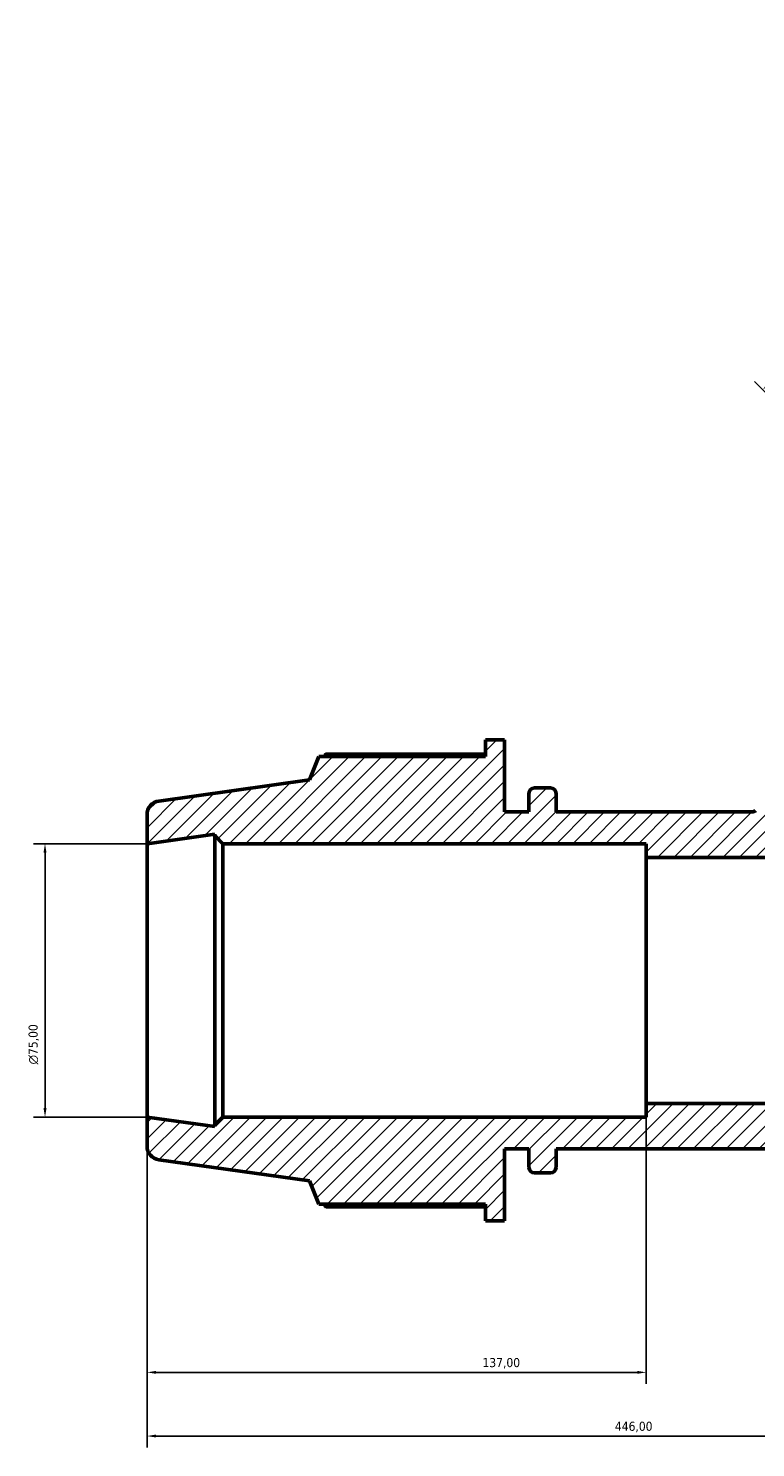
# Model space of a CAD drawing. Header units: millimetres. Extents: x 0 to 1615, y -186 to 1417.
# Tile 7 of 11: x 361 to 561, y 1023 to 1412. Entities that reach past the tile are written whole.
import ezdxf

# ---------------------------------------------------------------- set-up
doc = ezdxf.new("R2010")
doc.units = ezdxf.units.MM
for name, color, linetype, lineweight in [('Dimension (ISO)', 7, 'Continuous', 25), ('Hatch (ISO)', 7, 'Continuous', 18), ('Visible (ISO)', 7, 'Continuous', 50)]:
    doc.layers.add(name, color=color, linetype=linetype, lineweight=lineweight)
doc.styles.add('Note Text (ISO)', font='tahoma.ttf')
doc.dimstyles.new('Default (ISO)', dxfattribs={"dimtxt": 2.5, "dimasz": 2.5, "dimexe": 3.175, "dimexo": 0, "dimgap": 0.762, "dimtad": 1, "dimrnd": 1e-08, "dimzin": 0, "dimtxsty": 'Note Text (ISO)', "dimcen": 0.09, "dimdle": 10, "dimclrd": 256, "dimclre": 256, "dimclrt": 232, "dimazin": 0, "dimtfac": 1.40208, "dimtmove": 0, "dimatfit": 3, "dimfxl": 1, "dimtolj": 1, "dimtzin": 0, "dimlwd": -1, "dimlwe": -1, "dimarcsym": 0})

# ---------------------------------------------------------------- blocks, each defined once
blk = doc.blocks.new('*D9')
at = {"layer": 'Defpoints', "color": 0, "transparency": 16777216}
for p in [(393.53, 1188.4), (365.53, 1113.4), (393.53, 1113.4)]:
    blk.add_point(p, dxfattribs=at)
at = {"layer": 'Dimension (ISO)', "transparency": 16777216}
for p, q in [((393.53, 1188.4), (362.36, 1188.4)), ((365.53, 1185.9), (365.53, 1115.9)), ((393.53, 1113.4), (362.36, 1113.4))]:
    blk.add_line(p, q, dxfattribs=at)
for points in [[(365.11, 1185.9), (365.95, 1185.9), (365.53, 1188.4)], [(365.11, 1115.9), (365.95, 1115.9), (365.53, 1113.4)]]:
    blk.add_solid(points, dxfattribs=at)
at = {"layer": 'Dimension (ISO)', "color": 232, "true_color": 0xca0064, "transparency": 16777216, "insert": (361.01, 1127.85), "char_height": 2.5, "attachment_point": 1, "rotation": 90, "style": 'Note Text (ISO)'}
blk.add_mtext('\\A1;\\fAIGDT|b0|i0;\\H2.5000;\\ln\\fTahoma|b0|i0;\\H2.5000;75,00', dxfattribs=at)
blk = doc.blocks.new('*D10')
at = {"layer": 'Defpoints', "color": 0, "transparency": 16777216}
for p in [(530.53, 1117.15), (393.53, 1113.4), (530.53, 1043.37)]:
    blk.add_point(p, dxfattribs=at)
at = {"layer": 'Dimension (ISO)', "transparency": 16777216}
for p, q in [((530.53, 1117.15), (530.53, 1040.2)), ((393.53, 1113.4), (393.53, 1040.2)), ((396.03, 1043.37), (528.03, 1043.37))]:
    blk.add_line(p, q, dxfattribs=at)
for points in [[(396.03, 1043.79), (396.03, 1042.96), (393.53, 1043.37)], [(528.03, 1043.79), (528.03, 1042.96), (530.53, 1043.37)]]:
    blk.add_solid(points, dxfattribs=at)
at = {"layer": 'Dimension (ISO)', "color": 232, "true_color": 0xca0064, "transparency": 16777216, "insert": (485.58, 1047.31), "char_height": 2.5, "attachment_point": 1, "style": 'Note Text (ISO)'}
blk.add_mtext('\\A1;137,00', dxfattribs=at)
blk = doc.blocks.new('*D12')
at = {"layer": 'Defpoints', "color": 0, "transparency": 16777216}
for p in [(722.24, 1346.95), (562.49, 1312.95), (628.02, 1247.42)]:
    blk.add_point(p, dxfattribs=at)
at = {"layer": 'Dimension (ISO)', "transparency": 16777216}
for p, q in [((722.24, 1346.95), (657.12, 1412.07)), ((657.6, 1408.06), (564.26, 1314.72)), ((628.02, 1247.42), (560.25, 1315.2))]:
    blk.add_line(p, q, dxfattribs=at)
for points in [[(657.3, 1408.35), (657.89, 1407.76), (659.36, 1409.83)], [(563.96, 1315.02), (564.55, 1314.43), (562.49, 1312.95)]]:
    blk.add_solid(points, dxfattribs=at)
at = {"layer": 'Dimension (ISO)', "color": 232, "true_color": 0xca0064, "transparency": 16777216, "insert": (584.49, 1340.52), "char_height": 2.5, "attachment_point": 1, "rotation": 45, "style": 'Note Text (ISO)'}
blk.add_mtext('\\A1;137,00', dxfattribs=at)
blk = doc.blocks.new('*D13')
at = {"layer": 'Defpoints', "color": 0, "transparency": 16777216}
for p in [(393.53, 1113.4), (839.53, 1113.4), (393.53, 1025.9)]:
    blk.add_point(p, dxfattribs=at)
at = {"layer": 'Dimension (ISO)', "transparency": 16777216}
for p, q in [((393.53, 1113.4), (393.53, 1022.73)), ((839.53, 1113.4), (839.53, 1022.73)), ((837.03, 1025.9), (396.03, 1025.9))]:
    blk.add_line(p, q, dxfattribs=at)
for points in [[(396.03, 1026.32), (396.03, 1025.49), (393.53, 1025.9)], [(837.03, 1026.32), (837.03, 1025.49), (839.53, 1025.9)]]:
    blk.add_solid(points, dxfattribs=at)
at = {"layer": 'Dimension (ISO)', "color": 232, "true_color": 0xca0064, "transparency": 16777216, "insert": (521.92, 1029.84), "char_height": 2.5, "attachment_point": 1, "style": 'Note Text (ISO)'}
blk.add_mtext('\\A1;446,00', dxfattribs=at)

msp = doc.modelspace()

# ---------------------------------------------------------------- hatches: boundary and pattern name
at = {"layer": 'Hatch (ISO)'}
h = msp.add_hatch(dxfattribs=at)
h.set_pattern_fill('ANSI31', color=256, scale=25.4, style=0)
h.set_pattern_definition([(45, (0, 0), (-2.245064, 2.245064), [])])
edge = h.paths.add_edge_path()
edge.add_ellipse((835.7812, 1105.4121), major_axis=(0.5219, -3.7135), ratio=1, start_angle=0, end_angle=82)
edge.add_line((839.5312, 1105.4121), (839.5312, 1113.4023))
edge.add_line((839.5312, 1113.4023), (820.9479, 1110.7905))
edge.add_line((820.9479, 1110.7905), (820.9479, 1111.1523))
edge.add_line((820.9479, 1111.1523), (818.6979, 1113.4023))
edge.add_line((818.6979, 1113.4023), (702.5312, 1113.4023))
edge.add_line((702.5312, 1113.4023), (702.5312, 1117.1523))
edge.add_line((702.5312, 1117.1523), (530.5312, 1117.1523))
edge.add_line((530.5312, 1117.1523), (530.5312, 1113.4023))
edge.add_line((530.5312, 1113.4023), (414.3646, 1113.4023))
edge.add_line((414.3646, 1113.4023), (412.1146, 1111.1523))
edge.add_line((412.1146, 1111.1523), (412.1146, 1110.7905))
edge.add_line((412.1146, 1110.7905), (393.5312, 1113.4023))
edge.add_line((393.5312, 1113.4023), (393.5312, 1105.4121))
edge.add_ellipse((397.2812, 1105.4121), major_axis=(-3.75, 0), ratio=1, start_angle=0, end_angle=82)
edge.add_line((396.7593, 1101.6986), (438.1312, 1095.8841))
edge.add_line((438.1312, 1095.8841), (440.7016, 1089.5223))
edge.add_line((440.7016, 1089.5223), (486.3712, 1089.5223))
edge.add_line((486.3712, 1089.5223), (486.3712, 1084.9023))
edge.add_line((486.3712, 1084.9023), (491.6512, 1084.9023))
edge.add_line((491.6512, 1084.9023), (491.6512, 1104.7023))
edge.add_line((491.6512, 1104.7023), (498.3412, 1104.7023))
edge.add_line((498.3412, 1104.7023), (498.3412, 1099.6023))
edge.add_ellipse((499.8412, 1099.6023), major_axis=(-1.5, 0), ratio=1, start_angle=0, end_angle=90)
edge.add_line((499.8412, 1098.1023), (504.2746, 1098.1023))
edge.add_ellipse((504.2746, 1099.6023), major_axis=(0, -1.5), ratio=1, start_angle=0, end_angle=90)
edge.add_line((505.7746, 1099.6023), (505.7746, 1104.7023))
edge.add_line((505.7746, 1104.7023), (727.2879, 1104.7023))
edge.add_line((727.2879, 1104.7023), (727.2879, 1099.6023))
edge.add_ellipse((728.7879, 1099.6023), major_axis=(-1.5, 0), ratio=1, start_angle=0, end_angle=90)
edge.add_line((728.7879, 1098.1023), (733.2212, 1098.1023))
edge.add_ellipse((733.2212, 1099.6023), major_axis=(0, -1.5), ratio=1, start_angle=0, end_angle=90)
edge.add_line((734.7212, 1099.6023), (734.7212, 1104.7023))
edge.add_line((734.7212, 1104.7023), (741.4112, 1104.7023))
edge.add_line((741.4112, 1104.7023), (741.4112, 1084.9023))
edge.add_line((741.4112, 1084.9023), (746.6912, 1084.9023))
edge.add_line((746.6912, 1084.9023), (746.6912, 1089.5223))
edge.add_line((746.6912, 1089.5223), (792.3609, 1089.5223))
edge.add_line((792.3609, 1089.5223), (794.9312, 1095.8841))
edge.add_line((794.9312, 1095.8841), (836.3031, 1101.6986))
edge = h.paths.add_edge_path()
edge.add_line((632.0565, 1278.398), (636.7234, 1273.7311))
edge.add_line((636.7234, 1273.7311), (560.5339, 1197.5416))
edge.add_spline(control_points=[(560.5339, 1197.5416), (560.3934, 1197.4011), (560.2265, 1197.29), (559.862, 1197.1404), (559.6686, 1197.1023), (559.4732, 1197.1023)], knot_values=[-0.118187, -0.118187, -0.118187, -0.118187, -0.05859667, -0.05859667, 0, 0, 0, 0], degree=3, periodic=0)
edge.add_line((559.4732, 1197.1023), (505.7746, 1197.1023))
edge.add_line((505.7746, 1197.1023), (505.7746, 1202.2023))
edge.add_ellipse((504.2746, 1202.2023), major_axis=(1.5, 0), ratio=1, start_angle=0, end_angle=90)
edge.add_line((504.2746, 1203.7023), (499.8412, 1203.7023))
edge.add_ellipse((499.8412, 1202.2023), major_axis=(0, 1.5), ratio=1, start_angle=0, end_angle=90)
edge.add_line((498.3412, 1202.2023), (498.3412, 1197.1023))
edge.add_line((498.3412, 1197.1023), (491.6512, 1197.1023))
edge.add_line((491.6512, 1197.1023), (491.6512, 1216.9023))
edge.add_line((491.6512, 1216.9023), (486.3712, 1216.9023))
edge.add_line((486.3712, 1216.9023), (486.3712, 1212.2823))
edge.add_line((486.3712, 1212.2823), (440.7016, 1212.2823))
edge.add_line((440.7016, 1212.2823), (438.1312, 1205.9204))
edge.add_line((438.1312, 1205.9204), (396.7593, 1200.1059))
edge.add_ellipse((397.2812, 1196.3924), major_axis=(-0.5219, 3.7135), ratio=1, start_angle=0, end_angle=82)
edge.add_line((393.5312, 1196.3924), (393.5312, 1188.4023))
edge.add_line((393.5312, 1188.4023), (412.1146, 1191.014))
edge.add_line((412.1146, 1191.014), (412.1146, 1190.6523))
edge.add_line((412.1146, 1190.6523), (414.3646, 1188.4023))
edge.add_line((414.3646, 1188.4023), (530.5312, 1188.4023))
edge.add_line((530.5312, 1188.4023), (530.5312, 1184.6523))
edge.add_line((530.5312, 1184.6523), (565.2515, 1184.6523))
edge.add_line((565.2515, 1184.6523), (628.0213, 1247.422))
edge.add_line((628.0213, 1247.422), (625.3696, 1250.0737))
edge.add_line((625.3696, 1250.0737), (709.1029, 1333.8069))
edge.add_line((709.1029, 1333.8069), (707.2561, 1335.6537))
edge.add_line((707.2561, 1335.6537), (722.2433, 1346.9473))
edge.add_line((722.2433, 1346.9473), (716.5934, 1352.5972))
edge.add_ellipse((713.9417, 1349.9456), major_axis=(2.6517, 2.6517), ratio=1, start_angle=0, end_angle=82)
edge.add_line((711.6849, 1352.9404), (678.3191, 1327.7975))
edge.add_line((678.3191, 1327.7975), (672.0031, 1330.4785))
edge.add_line((672.0031, 1330.4785), (639.7098, 1298.1852))
edge.add_line((639.7098, 1298.1852), (636.4429, 1301.4521))
edge.add_line((636.4429, 1301.4521), (632.7094, 1297.7185))
edge.add_line((632.7094, 1297.7185), (646.7101, 1283.7178))
edge.add_line((646.7101, 1283.7178), (641.9796, 1278.9873))
edge.add_line((641.9796, 1278.9873), (637.3127, 1283.6542))
edge.add_line((637.3127, 1283.6542), (632.0565, 1278.398))
edge = h.paths.add_edge_path()
edge.add_line((702.0601, 1208.3944), (706.727, 1203.7275))
edge.add_line((706.727, 1203.7275), (711.9831, 1208.9837))
edge.add_line((711.9831, 1208.9837), (707.3162, 1213.6506))
edge.add_line((707.3162, 1213.6506), (712.0468, 1218.3811))
edge.add_line((712.0468, 1218.3811), (726.0475, 1204.3804))
edge.add_line((726.0475, 1204.3804), (729.781, 1208.114))
edge.add_line((729.781, 1208.114), (726.5142, 1211.3808))
edge.add_line((726.5142, 1211.3808), (758.8075, 1243.6741))
edge.add_line((758.8075, 1243.6741), (756.1265, 1249.9901))
edge.add_line((756.1265, 1249.9901), (781.2694, 1283.3559))
edge.add_ellipse((778.2745, 1285.6127), major_axis=(2.9949, -2.2568), ratio=1, start_angle=0, end_angle=82)
edge.add_line((780.9262, 1288.2644), (775.2763, 1293.9143))
edge.add_line((775.2763, 1293.9143), (763.9826, 1278.9271))
edge.add_line((763.9826, 1278.9271), (762.1359, 1280.7739))
edge.add_line((762.1359, 1280.7739), (678.4642, 1197.1023))
edge.add_line((678.4642, 1197.1023), (678.341, 1197.1023))
edge.add_line((678.341, 1197.1023), (675.751, 1199.6923))
edge.add_line((675.751, 1199.6923), (660.7109, 1184.6523))
edge.add_line((660.7109, 1184.6523), (702.5312, 1184.6523))
edge.add_line((702.5312, 1184.6523), (702.5312, 1188.4023))
edge.add_line((702.5312, 1188.4023), (818.6979, 1188.4023))
edge.add_line((818.6979, 1188.4023), (820.9479, 1190.6523))
edge.add_line((820.9479, 1190.6523), (820.9479, 1191.014))
edge.add_line((820.9479, 1191.014), (839.5312, 1188.4023))
edge.add_line((839.5312, 1188.4023), (839.5312, 1196.3924))
edge.add_ellipse((835.7812, 1196.3924), major_axis=(3.75, 0), ratio=1, start_angle=0, end_angle=82)
edge.add_line((836.3031, 1200.1059), (794.9312, 1205.9204))
edge.add_line((794.9312, 1205.9204), (792.3609, 1212.2823))
edge.add_line((792.3609, 1212.2823), (746.6912, 1212.2823))
edge.add_line((746.6912, 1212.2823), (746.6912, 1216.9023))
edge.add_line((746.6912, 1216.9023), (741.4112, 1216.9023))
edge.add_line((741.4112, 1216.9023), (741.4112, 1197.1023))
edge.add_line((741.4112, 1197.1023), (734.7212, 1197.1023))
edge.add_line((734.7212, 1197.1023), (734.7212, 1202.2023))
edge.add_ellipse((733.2212, 1202.2023), major_axis=(1.5, 0), ratio=1, start_angle=0, end_angle=90)
edge.add_line((733.2212, 1203.7023), (728.7879, 1203.7023))
edge.add_ellipse((728.7879, 1202.2023), major_axis=(0, 1.5), ratio=1, start_angle=0, end_angle=90)
edge.add_line((727.2879, 1202.2023), (727.2879, 1197.1023))
edge.add_line((727.2879, 1197.1023), (694.3892, 1197.1023))
edge.add_spline(control_points=[(694.3892, 1197.1023), (694.2868, 1197.1023), (694.1847, 1197.1127), (693.9843, 1197.1543), (693.8864, 1197.1853), (693.6133, 1197.3037), (693.451, 1197.4157), (693.1784, 1197.6955), (693.0708, 1197.8607), (692.9248, 1198.2231), (692.888, 1198.4168), (692.8905, 1198.8074), (692.9299, 1199.0006), (693.0806, 1199.361), (693.1904, 1199.5248), (693.3285, 1199.6629)], knot_values=[-0.35440221, -0.35440221, -0.35440221, -0.35440221, -0.32369278, -0.32369278, -0.29298336, -0.29298336, -0.23438668, -0.23438668, -0.17579001, -0.17579001, -0.11719334, -0.11719334, -0.05859667, -0.05859667, 0, 0, 0, 0], degree=3, periodic=0)
edge.add_line((693.3285, 1199.6629), (702.0601, 1208.3944))

# ---------------------------------------------------------------- linework, layer by layer
at = {"layer": 'Visible (ISO)'}
for p, q in [((491.6512, 1216.9023), (486.3712, 1216.9023)), ((486.3712, 1216.9023), (486.3712, 1212.2823)), ((491.6512, 1197.1023), (491.6512, 1216.9023)), ((440.7016, 1212.2823), (438.1312, 1205.9204)), ((486.3712, 1212.2823), (440.7016, 1212.2823)), ((486.3712, 1213.0035), (442.5682, 1213.0035)), ((438.1312, 1205.9204), (396.7593, 1200.1059)), ((504.2746, 1203.7023), (499.8412, 1203.7023)), ((498.3412, 1202.2023), (498.3412, 1197.1023)), ((505.7746, 1197.1023), (505.7746, 1202.2023)), ((393.5312, 1196.3924), (393.5312, 1188.4023)), ((498.3412, 1197.1023), (491.6512, 1197.1023)), ((559.4732, 1197.1023), (505.7746, 1197.1023)), ((393.5312, 1188.4023), (412.1146, 1191.014)), ((393.5312, 1113.4023), (393.5312, 1188.4023)), ((412.1146, 1191.014), (412.1146, 1190.6523)), ((412.1146, 1190.6523), (414.3646, 1188.4023)), ((412.1146, 1190.6523), (412.1146, 1111.1523)), ((414.3646, 1188.4023), (530.5312, 1188.4023)), ((414.3646, 1113.4023), (414.3646, 1188.4023)), ((530.5312, 1188.4023), (530.5312, 1184.6523)), ((530.5312, 1184.6523), (565.2515, 1184.6523)), ((530.5312, 1117.1523), (530.5312, 1184.6523)), ((702.5312, 1117.1523), (530.5312, 1117.1523)), ((530.5312, 1117.1523), (530.5312, 1113.4023)), ((412.1146, 1110.7905), (393.5312, 1113.4023)), ((393.5312, 1113.4023), (393.5312, 1105.4121)), ((414.3646, 1113.4023), (412.1146, 1111.1523)), ((412.1146, 1111.1523), (412.1146, 1110.7905)), ((530.5312, 1113.4023), (414.3646, 1113.4023)), ((491.6512, 1084.9023), (491.6512, 1104.7023)), ((491.6512, 1104.7023), (498.3412, 1104.7023)), ((498.3412, 1104.7023), (498.3412, 1099.6023)), ((505.7746, 1099.6023), (505.7746, 1104.7023)), ((505.7746, 1104.7023), (727.2879, 1104.7023)), ((396.7593, 1101.6986), (438.1312, 1095.8841)), ((499.8412, 1098.1023), (504.2746, 1098.1023)), ((438.1312, 1095.8841), (440.7016, 1089.5223)), ((440.7016, 1089.5223), (486.3712, 1089.5223)), ((442.5682, 1088.801), (486.3712, 1088.801)), ((486.3712, 1089.5223), (486.3712, 1084.9023)), ((486.3712, 1084.9023), (491.6512, 1084.9023))]:
    msp.add_line(p, q, dxfattribs=at)
for centre, radius, start, end in [((499.8412, 1202.2023), 1.5, 90, 180), ((504.2746, 1202.2023), 1.5, 0, 90), ((397.2812, 1196.3924), 3.75, 98, 180), ((397.2812, 1105.4121), 3.75, 180, 262), ((499.8412, 1099.6023), 1.5, 180, 270), ((504.2746, 1099.6023), 1.5, 270, 0)]:
    msp.add_arc(centre, radius, start, end, dxfattribs=at)
for points, weights in [([(442.5682, 1213.0035), (442.3319, 1212.6397), (442.1034, 1212.2823)], [1, 1.00084710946, 1.00154653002]), ([(442.1034, 1089.5223), (442.3319, 1089.1648), (442.5682, 1088.801)], [1.00154653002, 1.00084710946, 1])]:
    msp.add_rational_spline(points, weights, degree=2, dxfattribs=at)
msp.add_open_spline([(560.5339, 1197.5416), (560.3934, 1197.4011), (560.2265, 1197.29), (559.862, 1197.1404), (559.6686, 1197.1023), (559.4732, 1197.1023)], degree=3, knots=[-0.118186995, -0.118186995, -0.118186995, -0.118186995, -0.058596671, -0.058596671, 0, 0, 0, 0], dxfattribs=at)

# ---------------------------------------------------------------- dimensions: what is measured, and where the dimension line sits
at = {"layer": 'Dimension (ISO)'}
for base, p1, p2, angle, picture, middle in [((562.4903, 1312.953), (722.2433, 1346.9473), (628.0213, 1247.422), 225, '*D12', (590.7746, 1341.2373)), ((530.5312, 1043.3732), (393.5312, 1113.4023), (530.5312, 1117.1523), 180, '*D10', (490.5312, 1043.3732)), ((393.5312, 1025.9023), (839.5312, 1113.4023), (393.5312, 1113.4023), 180, '*D13', (527.0312, 1025.9023))]:
    dim = msp.add_linear_dim(base=base, p1=p1, p2=p2, angle=angle, dimstyle='Default (ISO)', override={"dimdec": 2, "dimtp": 0, "dimtm": 0, "dimtdec": 2, "dimtofl": 0, "dimatfit": 1}, dxfattribs=at)
    dim.commit()
    dim.dimension.update_dxf_attribs({"geometry": picture, "text_midpoint": middle, "dimtype": 160})
dim = msp.add_linear_dim(base=(365.5312, 1113.4023), p1=(393.5312, 1188.4023), p2=(393.5312, 1113.4023), angle=90, text='\\fAIGDT|b0|i0;\\H2.5000;\\ln\\fTahoma|b0|i0;\\H2.5000;<>', dimstyle='Default (ISO)', override={"dimdec": 2, "dimtp": 0, "dimtm": 0, "dimtdec": 2, "dimtofl": 0, "dimatfit": 1}, dxfattribs=at)
dim.commit()
dim.dimension.update_dxf_attribs({"geometry": '*D9', "text_midpoint": (365.5312, 1133.4023), "dimtype": 160})

doc.saveas('drawing.dxf')
